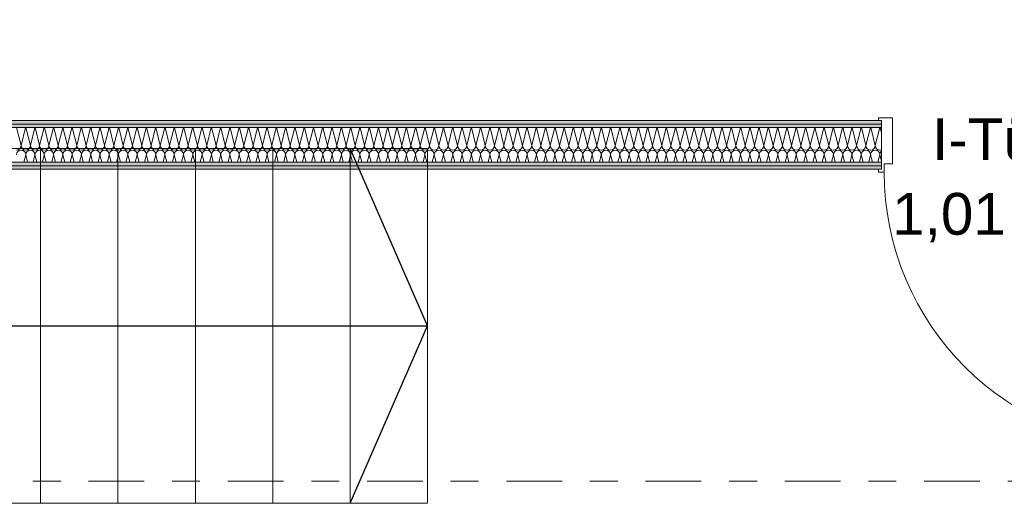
# Model space of a CAD drawing. Header units: metres. Extents: x -167 to 233, y -155 to 122.
# Tile 28 of 68: x 43.28 to 46.81, y 33.51 to 35.25. Entities that reach past the tile are written whole.
import ezdxf
from ezdxf.enums import TextEntityAlignment as Align

# ---------------------------------------------------------------- set-up
doc = ezdxf.new("R2010")
doc.units = ezdxf.units.M
doc.header["$MEASUREMENT"] = 0
doc.linetypes.add('Raster', pattern=[0.4, 0.2, -0.1, 0, -0.1])
doc.linetypes.add('Strichlinie eng', pattern=[0.23, 0.15, -0.08])
for name, color, linetype in [('10 Wand außen', 7, 'Continuous'), ('20 Decke', 7, 'Continuous'), ('40 Treppe', 7, 'Continuous'), ('90 Achsraster', 7, 'Continuous')]:
    doc.layers.add(name, color=color, linetype=linetype)
doc.styles.add('ERSTELLTER_STIL_1', font='arial.ttf')
doc.styles.add('ERSTELLTER_STIL_2', font='arial.ttf')
pattern_1 = [(0, (27236.132094, 33357.27905), (0, 0.075), [0, -0.075])]

# ---------------------------------------------------------------- blocks, each defined once
blk = doc.blocks.new('*X31', base_point=(27236.1321, 33357.279))
at = {"layer": '10 Wand außen', "color": 8, "linetype": 'Continuous', "lineweight": 18}
for p, q in [((43.266, 34.8602), (43.2821, 34.7957)), ((43.2982, 34.8602), (43.2821, 34.7957)), ((43.2993, 34.8602), (43.3154, 34.7957)), ((43.3315, 34.8602), (43.3154, 34.7957)), ((43.3326, 34.8602), (43.3488, 34.7957)), ((43.3649, 34.8602), (43.3488, 34.7957)), ((43.366, 34.8602), (43.3821, 34.7957)), ((43.3982, 34.8602), (43.3821, 34.7957)), ((43.3993, 34.8602), (43.4154, 34.7957)), ((43.4315, 34.8602), (43.4154, 34.7957)), ((43.4326, 34.8602), (43.4488, 34.7957)), ((43.4649, 34.8602), (43.4488, 34.7957)), ((43.466, 34.8602), (43.4821, 34.7957)), ((43.4982, 34.8602), (43.4821, 34.7957)), ((43.4993, 34.8602), (43.5154, 34.7957)), ((43.5315, 34.8602), (43.5154, 34.7957)), ((43.5326, 34.8602), (43.5488, 34.7957)), ((43.5649, 34.8602), (43.5488, 34.7957)), ((43.566, 34.8602), (43.5821, 34.7957)), ((43.5982, 34.8602), (43.5821, 34.7957)), ((43.5993, 34.8602), (43.6154, 34.7957)), ((43.6315, 34.8602), (43.6154, 34.7957)), ((43.6326, 34.8602), (43.6488, 34.7957)), ((43.6649, 34.8602), (43.6488, 34.7957)), ((43.666, 34.8602), (43.6821, 34.7957)), ((43.6982, 34.8602), (43.6821, 34.7957)), ((43.6993, 34.8602), (43.7154, 34.7957)), ((43.7315, 34.8602), (43.7154, 34.7957)), ((43.7326, 34.8602), (43.7488, 34.7957)), ((43.7649, 34.8602), (43.7488, 34.7957)), ((43.766, 34.8602), (43.7821, 34.7957)), ((43.7982, 34.8602), (43.7821, 34.7957)), ((43.7993, 34.8602), (43.8154, 34.7957)), ((43.8315, 34.8602), (43.8154, 34.7957)), ((43.8326, 34.8602), (43.8488, 34.7957)), ((43.8649, 34.8602), (43.8488, 34.7957)), ((43.866, 34.8602), (43.8821, 34.7957)), ((43.8982, 34.8602), (43.8821, 34.7957)), ((43.8993, 34.8602), (43.9154, 34.7957)), ((43.9315, 34.8602), (43.9154, 34.7957)), ((43.9326, 34.8602), (43.9488, 34.7957)), ((43.9649, 34.8602), (43.9488, 34.7957)), ((43.966, 34.8602), (43.9821, 34.7957)), ((43.9982, 34.8602), (43.9821, 34.7957)), ((43.9993, 34.8602), (44.0154, 34.7957)), ((44.0315, 34.8602), (44.0154, 34.7957)), ((44.0326, 34.8602), (44.0488, 34.7957)), ((44.0649, 34.8602), (44.0488, 34.7957)), ((44.066, 34.8602), (44.0821, 34.7957)), ((44.0982, 34.8602), (44.0821, 34.7957)), ((44.0993, 34.8602), (44.1154, 34.7957)), ((44.1315, 34.8602), (44.1154, 34.7957)), ((44.1326, 34.8602), (44.1488, 34.7957)), ((44.1649, 34.8602), (44.1488, 34.7957)), ((44.166, 34.8602), (44.1821, 34.7957)), ((44.1982, 34.8602), (44.1821, 34.7957)), ((44.1993, 34.8602), (44.2154, 34.7957)), ((44.2315, 34.8602), (44.2154, 34.7957)), ((44.2326, 34.8602), (44.2488, 34.7957)), ((44.2649, 34.8602), (44.2488, 34.7957)), ((44.266, 34.8602), (44.2821, 34.7957)), ((44.2982, 34.8602), (44.2821, 34.7957)), ((44.2993, 34.8602), (44.3154, 34.7957)), ((44.3315, 34.8602), (44.3154, 34.7957)), ((44.3326, 34.8602), (44.3488, 34.7957)), ((44.3649, 34.8602), (44.3488, 34.7957)), ((44.366, 34.8602), (44.3821, 34.7957)), ((44.3982, 34.8602), (44.3821, 34.7957)), ((44.3993, 34.8602), (44.4154, 34.7957)), ((44.4315, 34.8602), (44.4154, 34.7957)), ((44.4326, 34.8602), (44.4488, 34.7957)), ((44.4649, 34.8602), (44.4488, 34.7957)), ((44.466, 34.8602), (44.4821, 34.7957)), ((44.4982, 34.8602), (44.4821, 34.7957)), ((44.4993, 34.8602), (44.5154, 34.7957)), ((44.5315, 34.8602), (44.5154, 34.7957)), ((44.5326, 34.8602), (44.5488, 34.7957)), ((44.5649, 34.8602), (44.5488, 34.7957)), ((44.566, 34.8602), (44.5821, 34.7957)), ((44.5982, 34.8602), (44.5821, 34.7957)), ((44.5993, 34.8602), (44.6154, 34.7957)), ((44.6315, 34.8602), (44.6154, 34.7957)), ((44.6326, 34.8602), (44.6488, 34.7957)), ((44.6649, 34.8602), (44.6488, 34.7957)), ((44.666, 34.8602), (44.6821, 34.7957)), ((44.6982, 34.8602), (44.6821, 34.7957)), ((44.6993, 34.8602), (44.7154, 34.7957)), ((44.7315, 34.8602), (44.7154, 34.7957)), ((44.7326, 34.8602), (44.7488, 34.7957)), ((44.7649, 34.8602), (44.7488, 34.7957)), ((44.766, 34.8602), (44.7821, 34.7957)), ((44.7982, 34.8602), (44.7821, 34.7957)), ((44.7993, 34.8602), (44.8154, 34.7957)), ((44.8315, 34.8602), (44.8154, 34.7957)), ((44.8326, 34.8602), (44.8488, 34.7957)), ((44.8649, 34.8602), (44.8488, 34.7957)), ((44.866, 34.8602), (44.8821, 34.7957)), ((44.8982, 34.8602), (44.8821, 34.7957)), ((44.8993, 34.8602), (44.9154, 34.7957)), ((44.9315, 34.8602), (44.9154, 34.7957)), ((44.9326, 34.8602), (44.9488, 34.7957)), ((44.9649, 34.8602), (44.9488, 34.7957)), ((44.966, 34.8602), (44.9821, 34.7957)), ((44.9982, 34.8602), (44.9821, 34.7957)), ((44.9993, 34.8602), (45.0154, 34.7957)), ((45.0315, 34.8602), (45.0154, 34.7957)), ((45.0326, 34.8602), (45.0488, 34.7957)), ((45.0649, 34.8602), (45.0488, 34.7957)), ((45.066, 34.8602), (45.0821, 34.7957)), ((45.0982, 34.8602), (45.0821, 34.7957)), ((45.0993, 34.8602), (45.1154, 34.7957)), ((45.1315, 34.8602), (45.1154, 34.7957)), ((45.1326, 34.8602), (45.1488, 34.7957)), ((45.1649, 34.8602), (45.1488, 34.7957)), ((45.166, 34.8602), (45.1821, 34.7957)), ((45.1982, 34.8602), (45.1821, 34.7957)), ((45.1993, 34.8602), (45.2154, 34.7957)), ((45.2315, 34.8602), (45.2154, 34.7957)), ((45.2326, 34.8602), (45.2488, 34.7957)), ((45.2649, 34.8602), (45.2488, 34.7957)), ((45.266, 34.8602), (45.2821, 34.7957)), ((45.2982, 34.8602), (45.2821, 34.7957)), ((45.2993, 34.8602), (45.3154, 34.7957)), ((45.3315, 34.8602), (45.3154, 34.7957)), ((45.3326, 34.8602), (45.3488, 34.7957)), ((45.3649, 34.8602), (45.3488, 34.7957)), ((45.366, 34.8602), (45.3821, 34.7957)), ((45.3982, 34.8602), (45.3821, 34.7957)), ((45.3993, 34.8602), (45.4154, 34.7957)), ((45.4315, 34.8602), (45.4154, 34.7957)), ((45.4326, 34.8602), (45.4488, 34.7957)), ((45.4649, 34.8602), (45.4488, 34.7957)), ((45.466, 34.8602), (45.4821, 34.7957)), ((45.4982, 34.8602), (45.4821, 34.7957)), ((45.4993, 34.8602), (45.5154, 34.7957)), ((45.5315, 34.8602), (45.5154, 34.7957)), ((45.5326, 34.8602), (45.5488, 34.7957)), ((45.5649, 34.8602), (45.5488, 34.7957)), ((45.566, 34.8602), (45.5821, 34.7957)), ((45.5982, 34.8602), (45.5821, 34.7957)), ((45.5993, 34.8602), (45.6154, 34.7957)), ((45.6315, 34.8602), (45.6154, 34.7957)), ((45.6326, 34.8602), (45.6488, 34.7957)), ((45.6649, 34.8602), (45.6488, 34.7957)), ((45.666, 34.8602), (45.6821, 34.7957)), ((45.6982, 34.8602), (45.6821, 34.7957)), ((45.6993, 34.8602), (45.7154, 34.7957)), ((45.7315, 34.8602), (45.7154, 34.7957)), ((45.7326, 34.8602), (45.7488, 34.7957)), ((45.7649, 34.8602), (45.7488, 34.7957)), ((45.766, 34.8602), (45.7821, 34.7957)), ((45.7982, 34.8602), (45.7821, 34.7957)), ((45.7993, 34.8602), (45.8154, 34.7957)), ((45.8315, 34.8602), (45.8154, 34.7957)), ((45.8326, 34.8602), (45.8488, 34.7957)), ((45.8649, 34.8602), (45.8488, 34.7957)), ((45.866, 34.8602), (45.8821, 34.7957)), ((45.8982, 34.8602), (45.8821, 34.7957)), ((45.8993, 34.8602), (45.9154, 34.7957)), ((45.9315, 34.8602), (45.9154, 34.7957)), ((45.9326, 34.8602), (45.9488, 34.7957)), ((45.9649, 34.8602), (45.9488, 34.7957)), ((45.966, 34.8602), (45.9821, 34.7957)), ((45.9982, 34.8602), (45.9821, 34.7957)), ((45.9993, 34.8602), (46.0154, 34.7957)), ((46.0315, 34.8602), (46.0154, 34.7957)), ((46.0326, 34.8602), (46.0488, 34.7957)), ((46.0649, 34.8602), (46.0488, 34.7957)), ((46.066, 34.8602), (46.0821, 34.7957)), ((46.0982, 34.8602), (46.0821, 34.7957)), ((46.0993, 34.8602), (46.1154, 34.7957)), ((46.1315, 34.8602), (46.1154, 34.7957)), ((46.1326, 34.8602), (46.1488, 34.7957)), ((46.1649, 34.8602), (46.1488, 34.7957)), ((46.166, 34.8602), (46.1821, 34.7957)), ((46.1982, 34.8602), (46.1821, 34.7957)), ((46.1993, 34.8602), (46.2154, 34.7957)), ((46.2315, 34.8602), (46.2154, 34.7957)), ((46.2326, 34.8602), (46.2488, 34.7957)), ((46.2649, 34.8602), (46.2488, 34.7957)), ((46.266, 34.8602), (46.2821, 34.7957)), ((46.2982, 34.8602), (46.2821, 34.7957)), ((46.2993, 34.8602), (46.3154, 34.7957)), ((46.3315, 34.8602), (46.3154, 34.7957)), ((46.3326, 34.8602), (46.3488, 34.7957)), ((46.3649, 34.8602), (46.3488, 34.7957)), ((46.366, 34.8602), (46.3711, 34.8397)), ((43.2988, 34.7624), (43.292, 34.7352)), ((43.2988, 34.7624), (43.3056, 34.7352)), ((43.3321, 34.7624), (43.3253, 34.7352)), ((43.3321, 34.7624), (43.3389, 34.7352)), ((43.3654, 34.7624), (43.3586, 34.7352)), ((43.3654, 34.7624), (43.3722, 34.7352)), ((43.3988, 34.7624), (43.392, 34.7352)), ((43.3988, 34.7624), (43.4056, 34.7352)), ((43.4321, 34.7624), (43.4253, 34.7352)), ((43.4321, 34.7624), (43.4389, 34.7352)), ((43.4654, 34.7624), (43.4586, 34.7352)), ((43.4654, 34.7624), (43.4722, 34.7352)), ((43.4988, 34.7624), (43.492, 34.7352)), ((43.4988, 34.7624), (43.5056, 34.7352)), ((43.5321, 34.7624), (43.5253, 34.7352)), ((43.5321, 34.7624), (43.5389, 34.7352)), ((43.5654, 34.7624), (43.5586, 34.7352)), ((43.5654, 34.7624), (43.5722, 34.7352)), ((43.5988, 34.7624), (43.592, 34.7352)), ((43.5988, 34.7624), (43.6056, 34.7352)), ((43.6321, 34.7624), (43.6253, 34.7352)), ((43.6321, 34.7624), (43.6389, 34.7352)), ((43.6654, 34.7624), (43.6586, 34.7352)), ((43.6654, 34.7624), (43.6722, 34.7352)), ((43.6988, 34.7624), (43.692, 34.7352)), ((43.6988, 34.7624), (43.7056, 34.7352)), ((43.7321, 34.7624), (43.7253, 34.7352)), ((43.7321, 34.7624), (43.7389, 34.7352)), ((43.7654, 34.7624), (43.7586, 34.7352)), ((43.7654, 34.7624), (43.7722, 34.7352)), ((43.7988, 34.7624), (43.792, 34.7352)), ((43.7988, 34.7624), (43.8056, 34.7352)), ((43.8321, 34.7624), (43.8253, 34.7352)), ((43.8321, 34.7624), (43.8389, 34.7352)), ((43.8654, 34.7624), (43.8586, 34.7352)), ((43.8654, 34.7624), (43.8722, 34.7352)), ((43.8988, 34.7624), (43.892, 34.7352)), ((43.8988, 34.7624), (43.9056, 34.7352)), ((43.9321, 34.7624), (43.9253, 34.7352)), ((43.9321, 34.7624), (43.9389, 34.7352)), ((43.9654, 34.7624), (43.9586, 34.7352)), ((43.9654, 34.7624), (43.9722, 34.7352)), ((43.9988, 34.7624), (43.992, 34.7352)), ((43.9988, 34.7624), (44.0056, 34.7352)), ((44.0321, 34.7624), (44.0253, 34.7352)), ((44.0321, 34.7624), (44.0389, 34.7352)), ((44.0654, 34.7624), (44.0586, 34.7352)), ((44.0654, 34.7624), (44.0722, 34.7352)), ((44.0988, 34.7624), (44.092, 34.7352)), ((44.0988, 34.7624), (44.1056, 34.7352)), ((44.1321, 34.7624), (44.1253, 34.7352)), ((44.1321, 34.7624), (44.1389, 34.7352)), ((44.1654, 34.7624), (44.1586, 34.7352)), ((44.1654, 34.7624), (44.1722, 34.7352)), ((44.1988, 34.7624), (44.192, 34.7352)), ((44.1988, 34.7624), (44.2056, 34.7352)), ((44.2321, 34.7624), (44.2253, 34.7352)), ((44.2321, 34.7624), (44.2389, 34.7352)), ((44.2654, 34.7624), (44.2586, 34.7352)), ((44.2654, 34.7624), (44.2722, 34.7352)), ((44.2988, 34.7624), (44.292, 34.7352)), ((44.2988, 34.7624), (44.3056, 34.7352)), ((44.3321, 34.7624), (44.3253, 34.7352)), ((44.3321, 34.7624), (44.3389, 34.7352)), ((44.3654, 34.7624), (44.3586, 34.7352)), ((44.3654, 34.7624), (44.3722, 34.7352)), ((44.3988, 34.7624), (44.392, 34.7352)), ((44.3988, 34.7624), (44.4056, 34.7352)), ((44.4321, 34.7624), (44.4253, 34.7352)), ((44.4321, 34.7624), (44.4389, 34.7352)), ((44.4654, 34.7624), (44.4586, 34.7352)), ((44.4654, 34.7624), (44.4722, 34.7352)), ((44.4988, 34.7624), (44.492, 34.7352)), ((44.4988, 34.7624), (44.5056, 34.7352)), ((44.5321, 34.7624), (44.5253, 34.7352)), ((44.5321, 34.7624), (44.5389, 34.7352)), ((44.5654, 34.7624), (44.5586, 34.7352)), ((44.5654, 34.7624), (44.5722, 34.7352)), ((44.5988, 34.7624), (44.592, 34.7352)), ((44.5988, 34.7624), (44.6056, 34.7352)), ((44.6321, 34.7624), (44.6253, 34.7352)), ((44.6321, 34.7624), (44.6389, 34.7352)), ((44.6654, 34.7624), (44.6586, 34.7352)), ((44.6654, 34.7624), (44.6722, 34.7352)), ((44.6988, 34.7624), (44.692, 34.7352)), ((44.6988, 34.7624), (44.7056, 34.7352)), ((44.7321, 34.7624), (44.7253, 34.7352)), ((44.7321, 34.7624), (44.7389, 34.7352)), ((44.7654, 34.7624), (44.7586, 34.7352)), ((44.7654, 34.7624), (44.7722, 34.7352)), ((44.7988, 34.7624), (44.792, 34.7352)), ((44.7988, 34.7624), (44.8056, 34.7352)), ((44.8321, 34.7624), (44.8253, 34.7352)), ((44.8321, 34.7624), (44.8389, 34.7352)), ((44.8654, 34.7624), (44.8586, 34.7352)), ((44.8654, 34.7624), (44.8722, 34.7352)), ((44.8988, 34.7624), (44.892, 34.7352)), ((44.8988, 34.7624), (44.9056, 34.7352)), ((44.9321, 34.7624), (44.9253, 34.7352)), ((44.9321, 34.7624), (44.9389, 34.7352)), ((44.9654, 34.7624), (44.9586, 34.7352)), ((44.9654, 34.7624), (44.9722, 34.7352)), ((44.9988, 34.7624), (44.992, 34.7352)), ((44.9988, 34.7624), (45.0056, 34.7352)), ((45.0321, 34.7624), (45.0253, 34.7352)), ((45.0321, 34.7624), (45.0389, 34.7352)), ((45.0654, 34.7624), (45.0586, 34.7352)), ((45.0654, 34.7624), (45.0722, 34.7352)), ((45.0988, 34.7624), (45.092, 34.7352)), ((45.0988, 34.7624), (45.1056, 34.7352)), ((45.1321, 34.7624), (45.1253, 34.7352)), ((45.1321, 34.7624), (45.1389, 34.7352)), ((45.1654, 34.7624), (45.1586, 34.7352)), ((45.1654, 34.7624), (45.1722, 34.7352)), ((45.1988, 34.7624), (45.192, 34.7352)), ((45.1988, 34.7624), (45.2056, 34.7352)), ((45.2321, 34.7624), (45.2253, 34.7352)), ((45.2321, 34.7624), (45.2389, 34.7352)), ((45.2654, 34.7624), (45.2586, 34.7352)), ((45.2654, 34.7624), (45.2722, 34.7352)), ((45.2988, 34.7624), (45.292, 34.7352)), ((45.2988, 34.7624), (45.3056, 34.7352)), ((45.3321, 34.7624), (45.3253, 34.7352)), ((45.3321, 34.7624), (45.3389, 34.7352)), ((45.3654, 34.7624), (45.3586, 34.7352)), ((45.3654, 34.7624), (45.3722, 34.7352)), ((45.3988, 34.7624), (45.392, 34.7352)), ((45.3988, 34.7624), (45.4056, 34.7352)), ((45.4321, 34.7624), (45.4253, 34.7352)), ((45.4321, 34.7624), (45.4389, 34.7352)), ((45.4654, 34.7624), (45.4586, 34.7352)), ((45.4654, 34.7624), (45.4722, 34.7352)), ((45.4988, 34.7624), (45.492, 34.7352)), ((45.4988, 34.7624), (45.5056, 34.7352)), ((45.5321, 34.7624), (45.5253, 34.7352)), ((45.5321, 34.7624), (45.5389, 34.7352)), ((45.5654, 34.7624), (45.5586, 34.7352)), ((45.5654, 34.7624), (45.5722, 34.7352)), ((45.5988, 34.7624), (45.592, 34.7352)), ((45.5988, 34.7624), (45.6056, 34.7352)), ((45.6321, 34.7624), (45.6253, 34.7352)), ((45.6321, 34.7624), (45.6389, 34.7352)), ((45.6654, 34.7624), (45.6586, 34.7352)), ((45.6654, 34.7624), (45.6722, 34.7352)), ((45.6988, 34.7624), (45.692, 34.7352)), ((45.6988, 34.7624), (45.7056, 34.7352)), ((45.7321, 34.7624), (45.7253, 34.7352)), ((45.7321, 34.7624), (45.7389, 34.7352)), ((45.7654, 34.7624), (45.7586, 34.7352)), ((45.7654, 34.7624), (45.7722, 34.7352)), ((45.7988, 34.7624), (45.792, 34.7352)), ((45.7988, 34.7624), (45.8056, 34.7352)), ((45.8321, 34.7624), (45.8253, 34.7352)), ((45.8321, 34.7624), (45.8389, 34.7352)), ((45.8654, 34.7624), (45.8586, 34.7352)), ((45.8654, 34.7624), (45.8722, 34.7352)), ((45.8988, 34.7624), (45.892, 34.7352)), ((45.8988, 34.7624), (45.9056, 34.7352)), ((45.9321, 34.7624), (45.9253, 34.7352)), ((45.9321, 34.7624), (45.9389, 34.7352)), ((45.9654, 34.7624), (45.9586, 34.7352)), ((45.9654, 34.7624), (45.9722, 34.7352)), ((45.9988, 34.7624), (45.992, 34.7352)), ((45.9988, 34.7624), (46.0056, 34.7352)), ((46.0321, 34.7624), (46.0253, 34.7352)), ((46.0321, 34.7624), (46.0389, 34.7352)), ((46.0654, 34.7624), (46.0586, 34.7352)), ((46.0654, 34.7624), (46.0722, 34.7352)), ((46.0988, 34.7624), (46.092, 34.7352)), ((46.0988, 34.7624), (46.1056, 34.7352)), ((46.1321, 34.7624), (46.1253, 34.7352)), ((46.1321, 34.7624), (46.1389, 34.7352)), ((46.1654, 34.7624), (46.1586, 34.7352)), ((46.1654, 34.7624), (46.1722, 34.7352)), ((46.1988, 34.7624), (46.192, 34.7352)), ((46.1988, 34.7624), (46.2056, 34.7352)), ((46.2321, 34.7624), (46.2253, 34.7352)), ((46.2321, 34.7624), (46.2389, 34.7352)), ((46.2654, 34.7624), (46.2586, 34.7352)), ((46.2654, 34.7624), (46.2722, 34.7352)), ((46.2988, 34.7624), (46.292, 34.7352)), ((46.2988, 34.7624), (46.3056, 34.7352)), ((46.3321, 34.7624), (46.3253, 34.7352)), ((46.3321, 34.7624), (46.3389, 34.7352)), ((46.3654, 34.7624), (46.3586, 34.7352)), ((46.3654, 34.7624), (46.3711, 34.7397))]:
    blk.add_line(p, q, dxfattribs=at)
for centre, start, end in [((43.2654, 34.7957), 270, 0), ((43.2988, 34.7957), 180, 270), ((43.2988, 34.7957), 270, 0), ((43.3321, 34.7957), 180, 270), ((43.3321, 34.7957), 270, 0), ((43.3654, 34.7957), 180, 270), ((43.3654, 34.7957), 270, 0), ((43.3988, 34.7957), 180, 270), ((43.3988, 34.7957), 270, 0), ((43.4321, 34.7957), 180, 270), ((43.4321, 34.7957), 270, 0), ((43.4654, 34.7957), 180, 270), ((43.4654, 34.7957), 270, 0), ((43.4988, 34.7957), 180, 270), ((43.4988, 34.7957), 270, 0), ((43.5321, 34.7957), 180, 270), ((43.5321, 34.7957), 270, 0), ((43.5654, 34.7957), 180, 270), ((43.5654, 34.7957), 270, 0), ((43.5988, 34.7957), 180, 270), ((43.5988, 34.7957), 270, 0), ((43.6321, 34.7957), 180, 270), ((43.6321, 34.7957), 270, 0), ((43.6654, 34.7957), 180, 270), ((43.6654, 34.7957), 270, 0), ((43.6988, 34.7957), 180, 270), ((43.6988, 34.7957), 270, 0), ((43.7321, 34.7957), 180, 270), ((43.7321, 34.7957), 270, 0), ((43.7654, 34.7957), 180, 270), ((43.7654, 34.7957), 270, 0), ((43.7988, 34.7957), 180, 270), ((43.7988, 34.7957), 270, 0), ((43.8321, 34.7957), 180, 270), ((43.8321, 34.7957), 270, 0), ((43.8654, 34.7957), 180, 270), ((43.8654, 34.7957), 270, 0), ((43.8988, 34.7957), 180, 270), ((43.8988, 34.7957), 270, 0), ((43.9321, 34.7957), 180, 270), ((43.9321, 34.7957), 270, 0), ((43.9654, 34.7957), 180, 270), ((43.9654, 34.7957), 270, 0), ((43.9988, 34.7957), 180, 270), ((43.9988, 34.7957), 270, 0), ((44.0321, 34.7957), 180, 270), ((44.0321, 34.7957), 270, 0), ((44.0654, 34.7957), 180, 270), ((44.0654, 34.7957), 270, 0), ((44.0988, 34.7957), 180, 270), ((44.0988, 34.7957), 270, 0), ((44.1321, 34.7957), 180, 270), ((44.1321, 34.7957), 270, 0), ((44.1654, 34.7957), 180, 270), ((44.1654, 34.7957), 270, 0), ((44.1988, 34.7957), 180, 270), ((44.1988, 34.7957), 270, 0), ((44.2321, 34.7957), 180, 270), ((44.2321, 34.7957), 270, 0), ((44.2654, 34.7957), 180, 270), ((44.2654, 34.7957), 270, 0), ((44.2988, 34.7957), 180, 270), ((44.2988, 34.7957), 270, 0), ((44.3321, 34.7957), 180, 270), ((44.3321, 34.7957), 270, 0), ((44.3654, 34.7957), 180, 270), ((44.3654, 34.7957), 270, 0), ((44.3988, 34.7957), 180, 270), ((44.3988, 34.7957), 270, 0), ((44.4321, 34.7957), 180, 270), ((44.4321, 34.7957), 270, 0), ((44.4654, 34.7957), 180, 270), ((44.4654, 34.7957), 270, 0), ((44.4988, 34.7957), 180, 270), ((44.4988, 34.7957), 270, 0), ((44.5321, 34.7957), 180, 270), ((44.5321, 34.7957), 270, 0), ((44.5654, 34.7957), 180, 270), ((44.5654, 34.7957), 270, 0), ((44.5988, 34.7957), 180, 270), ((44.5988, 34.7957), 270, 0), ((44.6321, 34.7957), 180, 270), ((44.6321, 34.7957), 270, 0), ((44.6654, 34.7957), 180, 270), ((44.6654, 34.7957), 270, 0), ((44.6988, 34.7957), 180, 270), ((44.6988, 34.7957), 270, 0), ((44.7321, 34.7957), 180, 270), ((44.7321, 34.7957), 270, 0), ((44.7654, 34.7957), 180, 270), ((44.7654, 34.7957), 270, 0), ((44.7988, 34.7957), 180, 270), ((44.7988, 34.7957), 270, 0), ((44.8321, 34.7957), 180, 270), ((44.8321, 34.7957), 270, 0), ((44.8654, 34.7957), 180, 270), ((44.8654, 34.7957), 270, 0), ((44.8988, 34.7957), 180, 270), ((44.8988, 34.7957), 270, 0), ((44.9321, 34.7957), 180, 270), ((44.9321, 34.7957), 270, 0), ((44.9654, 34.7957), 180, 270), ((44.9654, 34.7957), 270, 0), ((44.9988, 34.7957), 180, 270), ((44.9988, 34.7957), 270, 0), ((45.0321, 34.7957), 180, 270), ((45.0321, 34.7957), 270, 0), ((45.0654, 34.7957), 180, 270), ((45.0654, 34.7957), 270, 0), ((45.0988, 34.7957), 180, 270), ((45.0988, 34.7957), 270, 0), ((45.1321, 34.7957), 180, 270), ((45.1321, 34.7957), 270, 0), ((45.1654, 34.7957), 180, 270), ((45.1654, 34.7957), 270, 0), ((45.1988, 34.7957), 180, 270), ((45.1988, 34.7957), 270, 0), ((45.2321, 34.7957), 180, 270), ((45.2321, 34.7957), 270, 0), ((45.2654, 34.7957), 180, 270), ((45.2654, 34.7957), 270, 0), ((45.2988, 34.7957), 180, 270), ((45.2988, 34.7957), 270, 0), ((45.3321, 34.7957), 180, 270), ((45.3321, 34.7957), 270, 0), ((45.3654, 34.7957), 180, 270), ((45.3654, 34.7957), 270, 0), ((45.3988, 34.7957), 180, 270), ((45.3988, 34.7957), 270, 0), ((45.4321, 34.7957), 180, 270), ((45.4321, 34.7957), 270, 0), ((45.4654, 34.7957), 180, 270), ((45.4654, 34.7957), 270, 0), ((45.4988, 34.7957), 180, 270), ((45.4988, 34.7957), 270, 0), ((45.5321, 34.7957), 180, 270), ((45.5321, 34.7957), 270, 0), ((45.5654, 34.7957), 180, 270), ((45.5654, 34.7957), 270, 0), ((45.5988, 34.7957), 180, 270), ((45.5988, 34.7957), 270, 0), ((45.6321, 34.7957), 180, 270), ((45.6321, 34.7957), 270, 0), ((45.6654, 34.7957), 180, 270), ((45.6654, 34.7957), 270, 0), ((45.6988, 34.7957), 180, 270), ((45.6988, 34.7957), 270, 0), ((45.7321, 34.7957), 180, 270), ((45.7321, 34.7957), 270, 0), ((45.7654, 34.7957), 180, 270), ((45.7654, 34.7957), 270, 0), ((45.7988, 34.7957), 180, 270), ((45.7988, 34.7957), 270, 0), ((45.8321, 34.7957), 180, 270), ((45.8321, 34.7957), 270, 0), ((45.8654, 34.7957), 180, 270), ((45.8654, 34.7957), 270, 0), ((45.8988, 34.7957), 180, 270), ((45.8988, 34.7957), 270, 0), ((45.9321, 34.7957), 180, 270), ((45.9321, 34.7957), 270, 0), ((45.9654, 34.7957), 180, 270), ((45.9654, 34.7957), 270, 0), ((45.9988, 34.7957), 180, 270), ((45.9988, 34.7957), 270, 0), ((46.0321, 34.7957), 180, 270), ((46.0321, 34.7957), 270, 0), ((46.0654, 34.7957), 180, 270), ((46.0654, 34.7957), 270, 0), ((46.0988, 34.7957), 180, 270), ((46.0988, 34.7957), 270, 0), ((46.1321, 34.7957), 180, 270), ((46.1321, 34.7957), 270, 0), ((46.1654, 34.7957), 180, 270), ((46.1654, 34.7957), 270, 0), ((46.1988, 34.7957), 180, 270), ((46.1988, 34.7957), 270, 0), ((46.2321, 34.7957), 180, 270), ((46.2321, 34.7957), 270, 0), ((46.2654, 34.7957), 180, 270), ((46.2654, 34.7957), 270, 0), ((46.2988, 34.7957), 180, 270), ((46.2988, 34.7957), 270, 0), ((46.3321, 34.7957), 180, 270), ((46.3321, 34.7957), 270, 0), ((46.3654, 34.7957), 180, 270), ((43.2821, 34.7624), 90, 180), ((43.2821, 34.7624), 0, 90), ((43.3154, 34.7624), 90, 180), ((43.3154, 34.7624), 0, 90), ((43.3488, 34.7624), 90, 180), ((43.3488, 34.7624), 0, 90), ((43.3821, 34.7624), 90, 180), ((43.3821, 34.7624), 0, 90), ((43.4154, 34.7624), 90, 180), ((43.4154, 34.7624), 0, 90), ((43.4488, 34.7624), 90, 180), ((43.4488, 34.7624), 0, 90), ((43.4821, 34.7624), 90, 180), ((43.4821, 34.7624), 0, 90), ((43.5154, 34.7624), 90, 180), ((43.5154, 34.7624), 0, 90), ((43.5488, 34.7624), 90, 180), ((43.5488, 34.7624), 0, 90), ((43.5821, 34.7624), 90, 180), ((43.5821, 34.7624), 0, 90), ((43.6154, 34.7624), 90, 180), ((43.6154, 34.7624), 0, 90), ((43.6488, 34.7624), 90, 180), ((43.6488, 34.7624), 0, 90), ((43.6821, 34.7624), 90, 180), ((43.6821, 34.7624), 0, 90), ((43.7154, 34.7624), 90, 180), ((43.7154, 34.7624), 0, 90), ((43.7488, 34.7624), 90, 180), ((43.7488, 34.7624), 0, 90), ((43.7821, 34.7624), 90, 180), ((43.7821, 34.7624), 0, 90), ((43.8154, 34.7624), 90, 180), ((43.8154, 34.7624), 0, 90), ((43.8488, 34.7624), 90, 180), ((43.8488, 34.7624), 0, 90), ((43.8821, 34.7624), 90, 180), ((43.8821, 34.7624), 0, 90), ((43.9154, 34.7624), 90, 180), ((43.9154, 34.7624), 0, 90), ((43.9488, 34.7624), 90, 180), ((43.9488, 34.7624), 0, 90), ((43.9821, 34.7624), 90, 180), ((43.9821, 34.7624), 0, 90), ((44.0154, 34.7624), 90, 180), ((44.0154, 34.7624), 0, 90), ((44.0488, 34.7624), 90, 180), ((44.0488, 34.7624), 0, 90), ((44.0821, 34.7624), 90, 180), ((44.0821, 34.7624), 0, 90), ((44.1154, 34.7624), 90, 180), ((44.1154, 34.7624), 0, 90), ((44.1488, 34.7624), 90, 180), ((44.1488, 34.7624), 0, 90), ((44.1821, 34.7624), 90, 180), ((44.1821, 34.7624), 0, 90), ((44.2154, 34.7624), 90, 180), ((44.2154, 34.7624), 0, 90), ((44.2488, 34.7624), 90, 180), ((44.2488, 34.7624), 0, 90), ((44.2821, 34.7624), 90, 180), ((44.2821, 34.7624), 0, 90), ((44.3154, 34.7624), 90, 180), ((44.3154, 34.7624), 0, 90), ((44.3488, 34.7624), 90, 180), ((44.3488, 34.7624), 0, 90), ((44.3821, 34.7624), 90, 180), ((44.3821, 34.7624), 0, 90), ((44.4154, 34.7624), 90, 180), ((44.4154, 34.7624), 0, 90), ((44.4488, 34.7624), 90, 180), ((44.4488, 34.7624), 0, 90), ((44.4821, 34.7624), 90, 180), ((44.4821, 34.7624), 0, 90), ((44.5154, 34.7624), 90, 180), ((44.5154, 34.7624), 0, 90), ((44.5488, 34.7624), 90, 180), ((44.5488, 34.7624), 0, 90), ((44.5821, 34.7624), 90, 180), ((44.5821, 34.7624), 0, 90), ((44.6154, 34.7624), 90, 180), ((44.6154, 34.7624), 0, 90), ((44.6488, 34.7624), 90, 180), ((44.6488, 34.7624), 0, 90), ((44.6821, 34.7624), 90, 180), ((44.6821, 34.7624), 0, 90), ((44.7154, 34.7624), 90, 180), ((44.7154, 34.7624), 0, 90), ((44.7488, 34.7624), 90, 180), ((44.7488, 34.7624), 0, 90), ((44.7821, 34.7624), 90, 180), ((44.7821, 34.7624), 0, 90), ((44.8154, 34.7624), 90, 180), ((44.8154, 34.7624), 0, 90), ((44.8488, 34.7624), 90, 180), ((44.8488, 34.7624), 0, 90), ((44.8821, 34.7624), 90, 180), ((44.8821, 34.7624), 0, 90), ((44.9154, 34.7624), 90, 180), ((44.9154, 34.7624), 0, 90), ((44.9488, 34.7624), 90, 180), ((44.9488, 34.7624), 0, 90), ((44.9821, 34.7624), 90, 180), ((44.9821, 34.7624), 0, 90), ((45.0154, 34.7624), 90, 180), ((45.0154, 34.7624), 0, 90), ((45.0488, 34.7624), 90, 180), ((45.0488, 34.7624), 0, 90), ((45.0821, 34.7624), 90, 180), ((45.0821, 34.7624), 0, 90), ((45.1154, 34.7624), 90, 180), ((45.1154, 34.7624), 0, 90), ((45.1488, 34.7624), 90, 180), ((45.1488, 34.7624), 0, 90), ((45.1821, 34.7624), 90, 180), ((45.1821, 34.7624), 0, 90), ((45.2154, 34.7624), 90, 180), ((45.2154, 34.7624), 0, 90), ((45.2488, 34.7624), 90, 180), ((45.2488, 34.7624), 0, 90), ((45.2821, 34.7624), 90, 180), ((45.2821, 34.7624), 0, 90), ((45.3154, 34.7624), 90, 180), ((45.3154, 34.7624), 0, 90), ((45.3488, 34.7624), 90, 180), ((45.3488, 34.7624), 0, 90), ((45.3821, 34.7624), 90, 180), ((45.3821, 34.7624), 0, 90), ((45.4154, 34.7624), 90, 180), ((45.4154, 34.7624), 0, 90), ((45.4488, 34.7624), 90, 180), ((45.4488, 34.7624), 0, 90), ((45.4821, 34.7624), 90, 180), ((45.4821, 34.7624), 0, 90), ((45.5154, 34.7624), 90, 180), ((45.5154, 34.7624), 0, 90), ((45.5488, 34.7624), 90, 180), ((45.5488, 34.7624), 0, 90), ((45.5821, 34.7624), 90, 180), ((45.5821, 34.7624), 0, 90), ((45.6154, 34.7624), 90, 180), ((45.6154, 34.7624), 0, 90), ((45.6488, 34.7624), 90, 180), ((45.6488, 34.7624), 0, 90), ((45.6821, 34.7624), 90, 180), ((45.6821, 34.7624), 0, 90), ((45.7154, 34.7624), 90, 180), ((45.7154, 34.7624), 0, 90), ((45.7488, 34.7624), 90, 180), ((45.7488, 34.7624), 0, 90), ((45.7821, 34.7624), 90, 180), ((45.7821, 34.7624), 0, 90), ((45.8154, 34.7624), 90, 180), ((45.8154, 34.7624), 0, 90), ((45.8488, 34.7624), 90, 180), ((45.8488, 34.7624), 0, 90), ((45.8821, 34.7624), 90, 180), ((45.8821, 34.7624), 0, 90), ((45.9154, 34.7624), 90, 180), ((45.9154, 34.7624), 0, 90), ((45.9488, 34.7624), 90, 180), ((45.9488, 34.7624), 0, 90), ((45.9821, 34.7624), 90, 180), ((45.9821, 34.7624), 0, 90), ((46.0154, 34.7624), 90, 180), ((46.0154, 34.7624), 0, 90), ((46.0488, 34.7624), 90, 180), ((46.0488, 34.7624), 0, 90), ((46.0821, 34.7624), 90, 180), ((46.0821, 34.7624), 0, 90), ((46.1154, 34.7624), 90, 180), ((46.1154, 34.7624), 0, 90), ((46.1488, 34.7624), 90, 180), ((46.1488, 34.7624), 0, 90), ((46.1821, 34.7624), 90, 180), ((46.1821, 34.7624), 0, 90), ((46.2154, 34.7624), 90, 180), ((46.2154, 34.7624), 0, 90), ((46.2488, 34.7624), 90, 180), ((46.2488, 34.7624), 0, 90), ((46.2821, 34.7624), 90, 180), ((46.2821, 34.7624), 0, 90), ((46.3154, 34.7624), 90, 180), ((46.3154, 34.7624), 0, 90), ((46.3488, 34.7624), 90, 180), ((46.3488, 34.7624), 0, 90), ((46.3654, 34.7957), 270, 289.8506), ((46.3821, 34.7624), 131.3327, 180)]:
    blk.add_arc(centre, 0.0167, start, end, dxfattribs=at)
blk = doc.blocks.new('Zargentür 1-Fl 27_2')
at = {"layer": '10 Wand außen', "color": 7, "linetype": 'Continuous', "lineweight": 18}
for p, q in [((0.495, -0.01), (0.495, 0.98)), ((-0.495, -0.01), (-0.515, -0.01)), ((-0.515, -0.01), (-0.515, -0.02)), ((-0.515, -0.02), (-0.505, -0.02)), ((-0.505, -0.02), (-0.505, -0.195)), ((-0.495, -0.04), (-0.495, -0.01)), ((0.495, -0.04), (0.495, -0.01)), ((0.495, -0.01), (0.515, -0.01)), ((0.515, -0.02), (0.505, -0.02)), ((0.505, -0.02), (0.505, -0.195)), ((0.515, -0.01), (0.515, -0.02)), ((-0.465, -0.04), (-0.495, -0.04)), ((-0.465, -0.205), (-0.465, -0.04)), ((0.465, -0.205), (0.465, -0.04)), ((0.465, -0.04), (0.495, -0.04)), ((-0.505, -0.195), (-0.515, -0.195)), ((-0.515, -0.195), (-0.515, -0.205)), ((-0.515, -0.205), (-0.465, -0.205)), ((0.515, -0.205), (0.465, -0.205)), ((0.505, -0.195), (0.515, -0.195)), ((0.515, -0.195), (0.515, -0.205))]:
    blk.add_line(p, q, dxfattribs=at)
at = {"layer": '10 Wand außen', "color": 7, "linetype": 'Continuous', "lineweight": 13}
for p, q in [((-0.505, -0.0325), (-0.505, -0.02)), ((-0.505, -0.0325), (-0.505, -0.02)), ((-0.505, -0.045), (-0.505, -0.0325)), ((-0.505, -0.045), (-0.505, -0.0325)), ((0.505, -0.0325), (0.505, -0.02)), ((0.505, -0.0325), (0.505, -0.02)), ((0.505, -0.045), (0.505, -0.0325)), ((0.505, -0.045), (0.505, -0.0325)), ((-0.505, -0.17), (-0.505, -0.045)), ((-0.505, -0.17), (-0.505, -0.045)), ((0.505, -0.17), (0.505, -0.045)), ((0.505, -0.17), (0.505, -0.045)), ((-0.505, -0.1825), (-0.505, -0.17)), ((-0.505, -0.1825), (-0.505, -0.17)), ((0.505, -0.1825), (0.505, -0.17)), ((0.505, -0.1825), (0.505, -0.17)), ((-0.505, -0.195), (-0.505, -0.1825)), ((-0.505, -0.195), (-0.505, -0.1825)), ((0.505, -0.195), (0.505, -0.1825)), ((0.505, -0.195), (0.505, -0.1825))]:
    blk.add_line(p, q, dxfattribs=at)
blk.add_arc((0.495, -0.01), 0.99, 90, 180, dxfattribs=at)
blk = doc.blocks.new('T Marker 27_3')
at = {"layer": '10 Wand außen', "color": 7, "lineweight": 13, "char_height": 0.15, "attachment_point": 7, "rotation": 180, "style": 'ERSTELLTER_STIL_1'}
for s, insert in [('\\A1;{\\pql;\\pt0;\\fArial|b0|i0|c0|p0;\\W1.000000;1,01\\fArial|b0|i0|c0|p0;\\W1.000000;\\A1{\\H.66x;\\S^  ;}\\fArial|b0|i0|c0|p0;\\W1.000000; x 2,26\\fArial|b0|i0|c0|p0;\\W1.000000;\\A1{\\H.66x;\\S^  ;}}', (0.4663, 0.279)), ('\\A1;{\\pql;\\pt0;\\fArial|b0|i0|c0|p0;\\W1.000000;I-Tür-24\\fArial|b0|i0|c0|p0;\\W1.000000;\\fArial|b0|i0|c0|p0;\\W1.000000;\\fArial|b0|i0|c0|p0;\\W1.000000;}', (0.3231, -0.0309))]:
    blk.add_mtext(s, dxfattribs=dict(at, insert=insert))
blk = doc.blocks.new('Standard-Rastermarker_139')
at = {"layer": '90 Achsraster', "color": 14, "linetype": 'Raster', "lineweight": 18, "true_color": 0xa80000}
blk.add_line((1, 0), (45.4427, 0), dxfattribs=at)
at = {"layer": '90 Achsraster', "color": 14, "lineweight": 18, "true_color": 0xa80000, "style": 'ERSTELLTER_STIL_2'}
for tag, p in [('AC_MarkerText_1_0', (-0.35, 0.15)), ('AC_MarkerText_1_1', (46.7927, 0.15))]:
    blk.add_attdef(tag, text='', height=0.3, dxfattribs=at).set_placement(p, align=Align.TOP_CENTER)

msp = doc.modelspace()

# ---------------------------------------------------------------- hatches: boundary and pattern name
at = {"layer": '10 Wand außen', "linetype": 'Continuous', "lineweight": 13, "true_color": 0x000100}
h = msp.add_hatch(dxfattribs=at)
h.set_pattern_fill('Gipskarton_0001', color=98, style=0, pattern_type=2)
h.set_pattern_definition(pattern_1)
h.paths.add_polyline_path([(38.2411, 34.8852), (38.2411, 34.8727), (46.3711, 34.8727), (46.3711, 34.8852)])
h = msp.add_hatch(dxfattribs=at)
h.set_pattern_fill('Gipskarton_0001', color=98, style=0, pattern_type=2)
h.set_pattern_definition(pattern_1)
h.paths.add_polyline_path([(38.2411, 34.8727), (38.2411, 34.8602), (46.3711, 34.8602), (46.3711, 34.8727)])
h = msp.add_hatch(dxfattribs=at)
h.set_pattern_fill('Gipskarton_0001', color=98, style=0, pattern_type=2)
h.set_pattern_definition(pattern_1)
h.paths.add_polyline_path([(38.2411, 34.7227), (46.3711, 34.7227), (46.3711, 34.7352), (38.2411, 34.7352)])
h = msp.add_hatch(dxfattribs=at)
h.set_pattern_fill('Gipskarton_0001', color=98, style=0, pattern_type=2)
h.set_pattern_definition(pattern_1)
h.paths.add_polyline_path([(46.3711, 34.7227), (38.2411, 34.7227), (38.2411, 34.7102), (46.3711, 34.7102)])

# ---------------------------------------------------------------- linework, layer by layer
at = {"layer": '10 Wand außen', "color": 7, "linetype": 'Continuous', "lineweight": 13}
for p, q in [((46.3711, 34.8727), (38.2411, 34.8727)), ((46.3711, 34.8602), (38.2411, 34.8602)), ((46.3711, 34.8852), (46.3711, 34.8727)), ((46.3711, 34.8727), (46.3711, 34.8602)), ((46.3711, 34.8602), (46.3711, 34.7352)), ((38.2411, 34.7352), (46.3711, 34.7352)), ((38.2411, 34.7227), (46.3711, 34.7227)), ((46.3711, 34.7352), (46.3711, 34.7227)), ((46.3711, 34.7227), (46.3711, 34.7102))]:
    msp.add_line(p, q, dxfattribs=at)
at = {"layer": '10 Wand außen', "color": 7, "linetype": 'Continuous', "lineweight": 13, "flags": 128}
for points in [[(46.3711, 34.8852), (38.2411, 34.8852)], [(38.2411, 34.7102), (46.3711, 34.7102)]]:
    msp.add_lwpolyline(points, dxfattribs=at)
at = {"layer": '20 Decke', "color": 7, "linetype": 'Continuous', "lineweight": 13, "flags": 128}
msp.add_lwpolyline([(38.2411, 34.7102), (44.7411, 34.7102), (44.7411, 33.5102), (38.2411, 33.5102)], close=True, dxfattribs=at)
at = {"layer": '40 Treppe', "color": 250, "linetype": 'Continuous', "lineweight": 18, "true_color": 0x191919}
for p, q in [((44.7411, 34.7852), (40.9351, 34.7852)), ((43.3522, 34.7852), (43.0744, 34.7852)), ((43.3522, 33.5102), (43.3522, 34.7852)), ((43.3522, 34.7852), (43.3522, 33.5102)), ((43.63, 34.7852), (43.3522, 34.7852)), ((43.63, 33.5102), (43.63, 34.7852)), ((43.63, 34.7852), (43.63, 33.5102)), ((43.9078, 34.7852), (43.63, 34.7852)), ((43.9078, 33.5102), (43.9078, 34.7852)), ((43.9078, 34.7852), (43.9078, 33.5102)), ((44.1855, 34.7852), (43.9078, 34.7852)), ((44.1855, 33.5102), (44.1855, 34.7852)), ((44.1855, 34.7852), (44.1855, 33.5102)), ((44.4633, 34.7852), (44.1855, 34.7852)), ((44.4633, 33.5102), (44.4633, 34.7852)), ((44.4633, 34.7852), (44.4633, 33.5102)), ((44.7411, 34.7852), (44.4633, 34.7852)), ((44.7411, 33.5102), (44.7411, 34.7852)), ((44.7411, 33.5102), (44.7411, 34.7852)), ((41.6712, 33.5102), (44.7411, 33.5102)), ((43.0744, 33.5102), (43.3522, 33.5102)), ((43.3522, 33.5102), (43.63, 33.5102)), ((43.63, 33.5102), (43.9078, 33.5102)), ((43.9078, 33.5102), (44.1855, 33.5102)), ((44.1855, 33.5102), (44.4633, 33.5102)), ((44.4633, 33.5102), (44.7411, 33.5102))]:
    msp.add_line(p, q, dxfattribs=at)
at = {"layer": '40 Treppe', "color": 7, "linetype": 'Strichlinie eng', "lineweight": 13}
for p, q in [((43.3522, 34.7852), (43.3522, 33.5102)), ((43.63, 34.7852), (43.63, 33.5102)), ((43.9078, 34.7852), (43.9078, 33.5102)), ((44.1855, 34.7852), (44.1855, 33.5102)), ((44.4633, 34.7852), (44.4633, 33.5102))]:
    msp.add_line(p, q, dxfattribs=at)
at = {"layer": '40 Treppe', "color": 250, "linetype": 'Continuous', "lineweight": 25, "true_color": 0x191919}
for p, q in [((44.7411, 34.1477), (44.4633, 34.7852)), ((41.3032, 34.1477), (44.4633, 34.1477)), ((44.4633, 34.1477), (44.7411, 34.1477)), ((44.4633, 33.5102), (44.7411, 34.1477))]:
    msp.add_line(p, q, dxfattribs=at)

# ---------------------------------------------------------------- block references
at = {"layer": '10 Wand außen', "color": 7, "lineweight": 13, "rotation": 180}
msp.add_blockref('T Marker 27_3', (46.8761, 34.7102), dxfattribs=at)
at = {"layer": '10 Wand außen', "color": 7, "linetype": 'Continuous', "lineweight": 18, "xscale": -1, "rotation": 180}
msp.add_blockref('Zargentür 1-Fl 27_2', (46.8761, 34.6902), dxfattribs=at)
at = {"layer": '10 Wand außen', "color": 7, "lineweight": 35}
msp.add_blockref('*X31', (27236.1321, 33357.279), dxfattribs=at)
at = {"layer": '90 Achsraster', "color": 7, "linetype": 'Continuous', "lineweight": 18}
msp.add_blockref('Standard-Rastermarker_139', (13.5244, 33.5897), dxfattribs=at)

doc.saveas('drawing.dxf')
